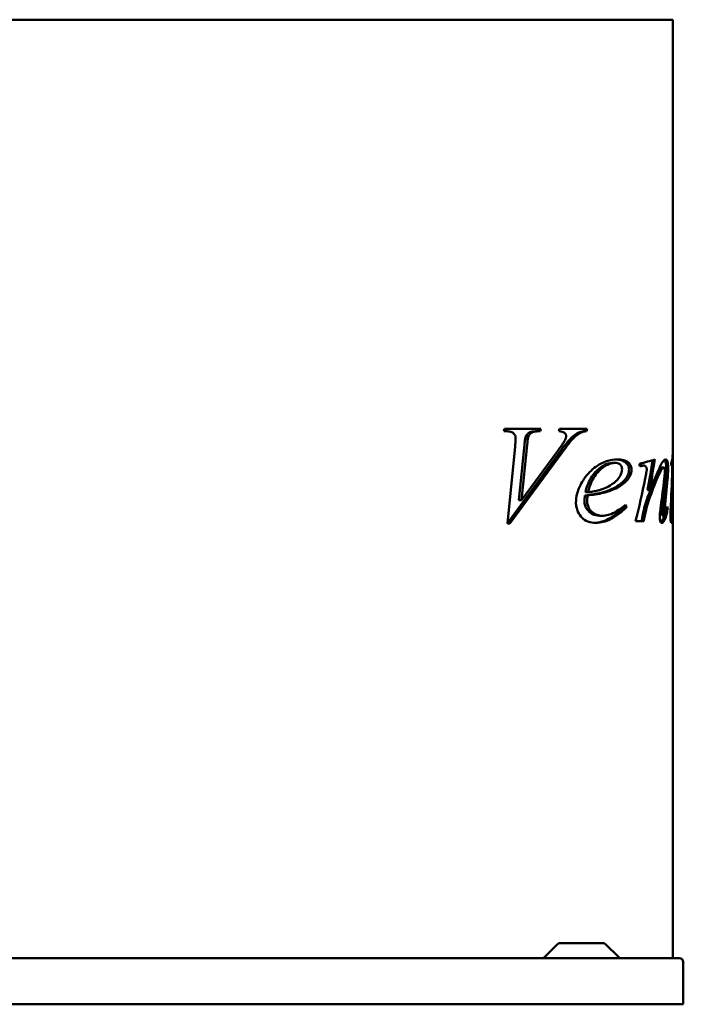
# Model space of a CAD drawing. Header units: millimetres. Extents: x 345 to 915, y 179 to 712.
# Tile 2 of 2: x 557 to 915, y 179 to 711. Entities that reach past the tile are written whole.
import ezdxf

# ---------------------------------------------------------------- set-up
doc = ezdxf.new("R2010")
doc.units = ezdxf.units.MM
doc.header["$LTSCALE"] = 3
doc.layers.add('Widoczne (ISO)', color=7, linetype='Continuous', lineweight=50)

msp = doc.modelspace()

# ---------------------------------------------------------------- linework, layer by layer
at = {"layer": 'Widoczne (ISO)'}
for p, q in [((497.87, 711.5), (556.56, 711.5)), ((714.07, 711.5), (556.56, 711.5)), ((714.07, 711.5), (772.76, 711.5)), ((885.36, 711.5), (772.76, 711.5)), ((885.36, 711.5), (909.67, 711.5)), ((909.67, 711.5), (909.67, 481.63)), ((818.21, 489.15), (818.58, 490.5)), ((818.58, 490.5), (838.35, 490.5)), ((836.94, 490.5), (836.53, 489.15)), ((838.35, 490.5), (837.94, 489.15)), ((847.95, 489.15), (848.4, 490.5)), ((848.4, 490.5), (863.39, 490.5)), ((861.98, 490.5), (861.61, 489.15)), ((863.39, 490.5), (863.02, 489.15)), ((819.56, 489.15), (818.21, 489.15)), ((830.2, 486.33), (831.61, 486.33)), ((836.53, 489.15), (837.94, 489.15)), ((861.61, 489.15), (863.02, 489.15)), ((820.25, 439.35), (824.38, 480.98)), ((829.46, 481.71), (826.48, 451.89)), ((830.88, 481.71), (827.89, 451.89)), ((909.67, 481.63), (909.67, 474.32)), ((848.33, 477.63), (820.27, 439.46)), ((849.75, 477.63), (821.6, 439.35)), ((827.89, 451.89), (847.42, 478.53)), ((909.67, 474.32), (909.67, 473.01)), ((876.93, 472.03), (878.34, 472.03)), ((892.72, 470.6), (893.96, 470.6)), ((903.68, 469.54), (904.75, 469.54)), ((908.7, 470.64), (909.37, 470.64)), ((909.11, 473.01), (909.67, 473.01)), ((909.37, 470.64), (909.66, 470.64)), ((909.66, 470.64), (909.67, 470.64)), ((909.67, 473.01), (909.67, 473.01)), ((909.67, 473.01), (909.67, 470.64)), ((909.67, 470.64), (909.67, 204.5)), ((862.1, 454.43), (863.51, 454.43)), ((862.35, 456.22), (863.76, 456.22)), ((895.96, 457.24), (897.14, 457.24)), ((826.48, 451.89), (827.89, 451.89)), ((883.13, 448.67), (883.38, 448.3)), ((883.38, 448.3), (884.8, 448.3)), ((884.06, 449.36), (884.8, 448.3)), ((906.54, 447.85), (906.98, 447.85)), ((908.55, 448.95), (909.3, 448.95)), ((909.61, 447.77), (909.66, 447.77)), ((870.03, 443.48), (871.44, 443.48)), ((893.95, 446.58), (895.17, 446.58)), ((904.16, 443.4), (905.22, 443.4)), ((908.35, 442.91), (909.27, 442.91)), ((821.6, 439.35), (820.25, 439.35)), ((889.54, 440.5), (893.9, 440.5)), ((847.35, 212.06), (840.23, 204.94)), ((848.41, 212.5), (872.21, 212.5)), ((873.27, 212.06), (880.4, 204.94)), ((357.61, 204.5), (913.01, 204.5)), ((915.31, 202.2), (915.31, 179.5)), ((915.31, 179.5), (355.31, 179.5))]:
    msp.add_line(p, q, dxfattribs=at)
for centre, radius, start, end in [((848.41, 211), 1.5, 90, 135), ((872.21, 211), 1.5, 45, 90), ((839.17, 206), 1.5, 270, 315), ((881.46, 206), 1.5, 225, 270), ((913.01, 202.2), 2.3, 0, 90)]:
    msp.add_arc(centre, radius, start, end, dxfattribs=at)
for centre, major_axis, ratio, start_param, end_param in [((826.67, 480.91), (-83, 0), 0.180064, 2.467961, 2.651435), ((826.67, 609.79), (0, 285.25), 0.287469, 4.148127, 4.214158), ((826.67, 609.79), (0, 288.73), 0.287469, 4.155735, 4.222231), ((826.67, 474.32), (0, 279.7), 0.296748, 4.707704, 4.712389), ((826.67, 258), (0, -342.38), 0.242424, 2.239401, 2.244428), ((826.67, 478.03), (83, 0), 0.151515, 5.614581, 5.635114), ((826.67, 493.93), (0, 274.22), 0.302682, 4.548993, 4.627378), ((826.67, 521.38), (0, 332), 0.25, 4.558961, 4.563441), ((826.67, 474.28), (0, 268.74), 0.308851, 4.617989, 4.698844), ((826.67, 628.66), (0, 288.21), 0.287986, 4.001027, 4.102662), ((826.67, 546.19), (0, 251.08), 0.330579, 4.31384, 4.377121), ((826.67, 528.57), (0, 247.31), 0.331565, 4.379729, 4.444924), ((826.67, 528.57), (0, 250.33), 0.331565, 4.383889, 4.448224), ((826.67, 435.11), (-83, 0), 0.607143, 3.3971, 3.41137), ((826.67, 446.85), (-83, 0), 0.733333, 3.156614, 3.171383), ((826.67, 605.32), (0, 277.68), 0.295302, 4.076894, 4.103866), ((826.67, 605.32), (0, 281.07), 0.295302, 4.085752, 4.112236)]:
    msp.add_ellipse(centre, major_axis=major_axis, ratio=ratio, start_param=start_param, end_param=end_param, dxfattribs=at)
for points, knots in [([(824.67, 485.27), (824.67, 485.65), (824.62, 486.03), (824.41, 486.72), (824.27, 487.02), (823.85, 487.66), (823.55, 487.97), (822.87, 488.5), (822.43, 488.7), (821.22, 489.07), (820.35, 489.15), (819.56, 489.15)], [0, 0, 0, 0, 0.1160982, 0.1160982, 0.225928, 0.225928, 0.3751044, 0.3751044, 0.5761705, 0.5761705, 0.9362686, 0.9362686, 0.9362686, 0.9362686]), ([(824.38, 480.98), (824.45, 481.77), (824.53, 482.66), (824.62, 484.07), (824.67, 484.78), (824.67, 485.27)], [0, 0, 0, 0, 0.2394766, 0.2394766, 0.4208074, 0.4208074, 0.4208074, 0.4208074]), ([(830.2, 486.33), (830.07, 486.04), (829.95, 485.49), (829.68, 483.83), (829.55, 482.66), (829.46, 481.71)], [-0.507258, -0.507258, -0.507258, -0.507258, -0.2859828, -0.2859828, 0, 0, 0, 0]), ([(836.53, 489.15), (835.29, 489.13), (833.93, 489.05), (832.48, 488.66), (831.92, 488.45), (830.89, 487.51), (830.51, 486.97), (830.2, 486.33)], [-1.184666, -1.184666, -1.184666, -1.184666, -0.523259, -0.523259, -0.232384, -0.232384, 0, 0, 0, 0]), ([(831.61, 486.33), (831.54, 486.18), (831.49, 485.98), (831.24, 484.94), (831.05, 483.49), (830.88, 481.71)], [0, 0, 0, 0, 0.0531206, 0.0531206, 0.2793974, 0.2793974, 0.2793974, 0.2793974]), ([(837.94, 489.15), (837.08, 489.14), (836.1, 489.09), (834.15, 488.8), (833.66, 488.56), (833.03, 488.18), (832.71, 487.91), (832.1, 487.21), (831.84, 486.8), (831.61, 486.33)], [0, 0, 0, 0, 0.365453, 0.365453, 0.830093, 0.830093, 1.390808, 1.390808, 1.986896, 1.986896, 1.986896, 1.986896]), ([(847.42, 478.53), (847.92, 479.21), (848.43, 479.91), (849.34, 481.19), (849.77, 481.83), (850.62, 483.11), (851.12, 483.91), (851.42, 484.53)], [0, 0, 0, 0, 0.2936391, 0.2936391, 0.5420932, 0.5420932, 0.8200047, 0.8200047, 0.8200047, 0.8200047]), ([(851.95, 486.53), (851.95, 486.74), (851.93, 486.94), (851.81, 487.34), (851.72, 487.52), (851.4, 488.02), (851.12, 488.25), (850.83, 488.48), (850.55, 488.62), (849.62, 488.97), (848.77, 489.09), (847.95, 489.15)], [0, 0, 0, 0, 0.062845, 0.062845, 0.128284, 0.128284, 0.267715, 0.267715, 0.761032, 0.761032, 2.067061, 2.067061, 2.067061, 2.067061]), ([(858.75, 488.45), (857.33, 487.77), (856.01, 486.78), (854.74, 485.57), (854.72, 485.55), (853.25, 484.12), (850.98, 481.24), (848.33, 477.63)], [-2.537005, -2.537005, -2.537005, -2.537005, -1.578401, -1.578401, -1.559763, -1.559763, 0, 0, 0, 0]), ([(860.16, 488.45), (859.21, 487.99), (858.29, 487.39), (856.7, 486.1), (856.18, 485.59), (854.52, 483.95), (852.2, 480.98), (849.75, 477.63)], [0, 0, 0, 0, 0.429085, 0.429085, 0.777452, 0.777452, 4.522197, 4.522197, 4.522197, 4.522197]), ([(851.42, 484.53), (851.55, 484.81), (851.67, 485.1), (851.82, 485.59), (851.87, 485.79), (851.94, 486.16), (851.95, 486.35), (851.95, 486.53)], [0, 0, 0, 0, 0.0988541, 0.0988541, 0.1600093, 0.1600093, 0.2152934, 0.2152934, 0.2152934, 0.2152934]), ([(861.61, 489.15), (861.08, 489.1), (860.52, 489.02), (859.58, 488.79), (859.15, 488.65), (858.75, 488.45)], [-0.4056824, -0.4056824, -0.4056824, -0.4056824, -0.178703, -0.178703, 0, 0, 0, 0]), ([(863.02, 489.15), (862.69, 489.12), (862.35, 489.07), (861.41, 488.91), (860.74, 488.74), (860.16, 488.45)], [0, 0, 0, 0, 0.1432274, 0.1432274, 0.4014213, 0.4014213, 0.4014213, 0.4014213]), ([(908.75, 472.11), (908.97, 472.5), (909.14, 473.02), (909.47, 474.74), (909.53, 475.84), (909.64, 478.04), (909.67, 479.92), (909.67, 481.63)], [0, 0, 0, 0, 0.454723, 0.454723, 1.131856, 1.131856, 2.479374, 2.479374, 2.479374, 2.479374]), ([(857.26, 450.5), (857.26, 452.19), (857.5, 453.83), (858.81, 458.73), (860.41, 461.49), (863.45, 466.02), (865.62, 468.23), (869.39, 470.89), (871.38, 472.09), (875.78, 473.55), (877.75, 473.87), (879.73, 473.87)], [0, 0, 0, 0, 0.505937, 0.505937, 1.570602, 1.570602, 3.259183, 3.259183, 4.197141, 4.197141, 4.931994, 4.931994, 4.931994, 4.931994]), ([(879.02, 473.86), (880.72, 473.79), (882.21, 473.47), (883.93, 472.48), (884.35, 472.1), (884.65, 471.77)], [-0.4086487, -0.4086487, -0.4086487, -0.4086487, -0.173287, -0.173287, -0.054645, -0.054645, -0.054645, -0.054645]), ([(879.73, 473.87), (880.78, 473.87), (881.89, 473.78), (884.12, 473.23), (884.87, 472.8), (885.36, 472.42)], [0, 0, 0, 0, 0.4441346, 0.4441346, 0.9575909, 0.9575909, 0.9575909, 0.9575909]), ([(897.14, 457.24), (898.42, 460.08), (899.63, 462.95), (902.16, 468.9), (902.81, 470.27), (903.65, 471.85), (904.13, 472.6), (905.01, 473.59), (905.42, 473.87), (905.81, 473.87)], [0, 0, 0, 0, 1.117568, 1.117568, 2.564169, 2.564169, 4.240316, 4.240316, 5.743448, 5.743448, 5.743448, 5.743448]), ([(905.2, 473.67), (905.25, 473.62), (905.29, 473.57), (905.5, 473.25), (905.63, 472.89), (905.84, 472.1), (905.92, 471.62), (906.04, 470.43), (906.07, 469.74), (906.07, 469.05)], [-0.5789924, -0.5789924, -0.5789924, -0.5789924, -0.5411175, -0.5411175, -0.3853282, -0.3853282, -0.208379, -0.208379, 0, 0, 0, 0]), ([(905.81, 473.87), (906.01, 473.87), (906.2, 473.76), (906.52, 473.28), (906.65, 472.95), (906.84, 472.22), (906.94, 471.75), (907.08, 470.43), (907.1, 469.74), (907.1, 469.05)], [0, 0, 0, 0, 0.199268, 0.199268, 0.3776685, 0.3776685, 0.508948, 0.508948, 0.6330068, 0.6330068, 0.6330068, 0.6330068]), ([(876.93, 472.03), (875.45, 472.03), (874.01, 471.6), (870.73, 469.88), (869.05, 468.41), (867.28, 466.58), (866.55, 465.66), (864.3, 462.2), (863.16, 459.32), (862.35, 456.22)], [-2.289774, -2.289774, -2.289774, -2.289774, -1.919692, -1.919692, -1.410854, -1.410854, -0.991601, -0.991601, 0, 0, 0, 0]), ([(878.34, 472.03), (876.96, 472.03), (875.6, 471.65), (873.58, 470.65), (872.89, 470.22), (871.37, 469.13), (869.58, 467.75), (867.15, 464.51), (866.37, 463.18), (864.9, 460.01), (864.27, 458.15), (863.76, 456.22)], [0, 0, 0, 0, 0.58885, 0.58885, 0.907066, 0.907066, 1.311326, 1.311326, 1.546154, 1.546154, 1.82511, 1.82511, 1.82511, 1.82511]), ([(872.87, 458.35), (874.18, 458.92), (875.52, 459.62), (878.52, 461.65), (879.46, 462.72), (880.65, 464.18), (881.32, 465.2), (881.87, 466.64), (881.99, 467.02), (882.14, 467.79), (882.18, 468.17), (882.18, 468.56)], [0, 0, 0, 0, 0.581937, 0.581937, 1.411533, 1.411533, 2.776061, 2.776061, 3.225042, 3.225042, 3.655159, 3.655159, 3.655159, 3.655159]), ([(882.18, 468.56), (882.18, 468.95), (882.14, 469.32), (881.94, 470), (881.8, 470.28), (881.47, 470.78), (881.23, 471.06), (880.55, 471.58), (880.14, 471.76), (879.27, 471.99), (878.8, 472.03), (878.34, 472.03)], [0, 0, 0, 0, 0.1161368, 0.1161368, 0.219202, 0.219202, 0.3234965, 0.3234965, 0.4453945, 0.4453945, 0.5791997, 0.5791997, 0.5791997, 0.5791997]), ([(884.65, 471.77), (884.91, 471.5), (885.15, 471.19), (885.53, 470.54), (885.68, 470.21), (885.91, 469.42), (885.97, 468.98), (885.97, 468.52)], [-0.392292, -0.392292, -0.392292, -0.392292, -0.2564218, -0.2564218, -0.1372179, -0.1372179, 0, 0, 0, 0]), ([(885.97, 468.52), (885.97, 468.14), (885.94, 467.77), (885.83, 467.03), (885.75, 466.66), (885.41, 465.52), (885.06, 464.81), (884.65, 464.17)], [-0.4855422, -0.4855422, -0.4855422, -0.4855422, -0.3727993, -0.3727993, -0.2572439, -0.2572439, 0, 0, 0, 0]), ([(885.36, 472.42), (885.67, 472.18), (886.31, 471.62), (886.96, 470.46), (887.11, 470.08), (887.3, 469.3), (887.34, 468.91), (887.34, 468.52)], [0, 0, 0, 0, 0.1498243, 0.1498243, 0.2115899, 0.2115899, 0.2674278, 0.2674278, 0.2674278, 0.2674278]), ([(887.34, 468.52), (887.34, 467.8), (887.25, 467.11), (886.91, 465.87), (886.7, 465.35), (886.14, 464.25), (885.76, 463.69), (885.36, 463.2)], [0, 0, 0, 0, 0.2157551, 0.2157551, 0.3981313, 0.3981313, 0.6249798, 0.6249798, 0.6249798, 0.6249798]), ([(892.72, 470.6), (892.59, 470.6), (892.42, 470.58), (892.12, 470.54), (891.94, 470.5), (891.75, 470.47)], [-0.1813163, -0.1813163, -0.1813163, -0.1813163, -0.1155355, -0.1155355, -0.0277823, -0.0277823, -0.0277823, -0.0277823]), ([(893.96, 470.6), (893.85, 470.6), (893.69, 470.58), (893.35, 470.54), (893.09, 470.49), (892.84, 470.44)], [0, 0, 0, 0, 0.0583474, 0.0583474, 0.1776472, 0.1776472, 0.1776472, 0.1776472]), ([(895.53, 468.6), (895.53, 468.8), (895.51, 468.99), (895.42, 469.36), (895.35, 469.52), (895.19, 469.85), (895.05, 470.06), (894.74, 470.36), (894.6, 470.45), (894.28, 470.58), (894.12, 470.6), (893.96, 470.6)], [0, 0, 0, 0, 0.0590638, 0.0590638, 0.1199154, 0.1199154, 0.1910088, 0.1910088, 0.2470067, 0.2470067, 0.3037014, 0.3037014, 0.3037014, 0.3037014]), ([(894.71, 463.62), (894.86, 464.37), (895.02, 465.17), (895.25, 466.47), (895.37, 467.15), (895.48, 467.99), (895.53, 468.36), (895.53, 468.6)], [0, 0, 0, 0, 0.2381591, 0.2381591, 0.4092179, 0.4092179, 0.4965311, 0.4965311, 0.4965311, 0.4965311]), ([(902.64, 468.64), (901.57, 467.18), (900.5, 464.71), (898.61, 460.25), (897.28, 456.73), (896.04, 453.45)], [-1.836355, -1.836355, -1.836355, -1.836355, -1.20905, -1.20905, 0, 0, 0, 0]), ([(903.72, 468.64), (903.09, 467.77), (902.46, 466.54), (900.52, 462.31), (898.93, 458.05), (897.22, 453.45)], [0, 0, 0, 0, 0.567157, 0.567157, 1.875099, 1.875099, 1.875099, 1.875099]), ([(903.68, 469.54), (903.53, 469.54), (903.37, 469.45), (903.03, 469.15), (902.83, 468.9), (902.64, 468.64)], [-0.3004455, -0.3004455, -0.3004455, -0.3004455, -0.1691188, -0.1691188, 0, 0, 0, 0]), ([(904.75, 469.54), (904.62, 469.54), (904.49, 469.47), (904.15, 469.21), (903.93, 468.93), (903.72, 468.64)], [0, 0, 0, 0, 0.1116063, 0.1116063, 0.300239, 0.300239, 0.300239, 0.300239]), ([(905.37, 467.87), (905.37, 468.08), (905.36, 468.28), (905.31, 468.65), (905.28, 468.8), (905.19, 469.08), (905.14, 469.21), (905.02, 469.4), (904.97, 469.45), (904.86, 469.52), (904.8, 469.54), (904.75, 469.54)], [0, 0, 0, 0, 0.06356, 0.06356, 0.1194965, 0.1194965, 0.1764111, 0.1764111, 0.2165341, 0.2165341, 0.2574733, 0.2574733, 0.2574733, 0.2574733]), ([(906.07, 469.05), (906.07, 468.21), (906.04, 467.31), (905.94, 465.39), (905.85, 464.26), (905.76, 463.21)], [-0.5859251, -0.5859251, -0.5859251, -0.5859251, -0.3343253, -0.3343253, 0, 0, 0, 0]), ([(907.1, 469.05), (907.1, 468.21), (907.07, 467.32), (906.97, 465.41), (906.89, 464.27), (906.79, 463.21)], [0, 0, 0, 0, 0.2506207, 0.2506207, 0.5876864, 0.5876864, 0.5876864, 0.5876864]), ([(905.05, 463.58), (905.13, 464.26), (905.21, 465), (905.33, 466.43), (905.37, 467.2), (905.37, 467.87)], [0, 0, 0, 0, 0.2188728, 0.2188728, 0.4454299, 0.4454299, 0.4454299, 0.4454299]), ([(863.76, 456.22), (864.67, 456.32), (865.58, 456.44), (867.34, 456.74), (868.19, 456.91), (870.31, 457.41), (871.63, 457.81), (872.87, 458.35)], [0, 0, 0, 0, 0.386521, 0.386521, 0.749627, 0.749627, 1.297667, 1.297667, 1.297667, 1.297667]), ([(883.51, 462.68), (882.3, 461.33), (880.88, 460.25), (877.7, 458.3), (875.78, 457.46), (873.91, 456.79)], [-1.470223, -1.470223, -1.470223, -1.470223, -0.81826, -0.81826, 0, 0, 0, 0]), ([(884.92, 462.68), (884.09, 461.75), (883.17, 460.96), (880.09, 458.74), (877.64, 457.62), (875.32, 456.79)], [0, 0, 0, 0, 0.448861, 0.448861, 1.466142, 1.466142, 1.466142, 1.466142]), ([(862.1, 454.43), (862.04, 453.87), (861.98, 453.3), (861.92, 452.29), (861.9, 451.82), (861.9, 451.36)], [-0.3042997, -0.3042997, -0.3042997, -0.3042997, -0.1360304, -0.1360304, 0, 0, 0, 0]), ([(873.91, 456.79), (872.29, 456.22), (870.49, 455.78), (866.65, 455.01), (864.31, 454.68), (862.1, 454.43)], [-1.645345, -1.645345, -1.645345, -1.645345, -0.941685, -0.941685, 0, 0, 0, 0]), ([(863.51, 454.43), (863.46, 453.9), (863.4, 453.35), (863.33, 452.34), (863.31, 451.84), (863.31, 451.36)], [0, 0, 0, 0, 0.1608515, 0.1608515, 0.3037487, 0.3037487, 0.3037487, 0.3037487]), ([(875.32, 456.79), (874.26, 456.41), (873.13, 456.1), (869.32, 455.18), (866.27, 454.74), (863.51, 454.43)], [0, 0, 0, 0, 0.465454, 0.465454, 1.641757, 1.641757, 1.641757, 1.641757]), ([(896.04, 453.45), (895.64, 452.39), (895.26, 451.29), (894.56, 449), (894.24, 447.81), (893.95, 446.58)], [-0.7855739, -0.7855739, -0.7855739, -0.7855739, -0.3971132, -0.3971132, 0, 0, 0, 0]), ([(897.22, 453.45), (896.95, 452.74), (896.7, 452.01), (895.98, 449.77), (895.54, 448.2), (895.17, 446.58)], [0, 0, 0, 0, 0.2592798, 0.2592798, 0.7846933, 0.7846933, 0.7846933, 0.7846933]), ([(868.13, 439.64), (866.64, 439.64), (865.09, 439.83), (862.49, 440.83), (861.38, 441.52), (859.76, 443.26), (858.95, 444.36), (857.97, 446.44), (857.69, 447.27), (857.34, 448.92), (857.26, 449.71), (857.26, 450.5)], [0, 0, 0, 0, 0.633269, 0.633269, 1.143449, 1.143449, 1.494509, 1.494509, 1.702798, 1.702798, 1.882335, 1.882335, 1.882335, 1.882335]), ([(861.9, 451.36), (861.9, 450.95), (861.92, 450.54), (862.04, 449.74), (862.13, 449.36), (862.49, 448.2), (862.86, 447.51), (863.89, 446.08), (864.78, 445.18), (867.22, 443.78), (868.62, 443.48), (870.03, 443.48)], [-1.871511, -1.871511, -1.871511, -1.871511, -1.687776, -1.687776, -1.506708, -1.506708, -1.120188, -1.120188, -0.59673, -0.59673, 0, 0, 0, 0]), ([(863.31, 451.36), (863.31, 450.58), (863.41, 449.83), (863.83, 448.42), (864.12, 447.81), (864.97, 446.48), (865.57, 445.85), (866.95, 444.68), (867.81, 444.21), (869.6, 443.6), (870.52, 443.48), (871.44, 443.48)], [0, 0, 0, 0, 0.234444, 0.234444, 0.457073, 0.457073, 0.772049, 0.772049, 1.20683, 1.20683, 1.636172, 1.636172, 1.636172, 1.636172]), ([(883.38, 448.3), (880.74, 445.68), (877.87, 443.38), (872.44, 440.55), (869.95, 439.77), (867.4, 439.65)], [-2.551723, -2.551723, -2.551723, -2.551723, -1.183329, -1.183329, -0.096971, -0.096971, -0.096971, -0.096971]), ([(884.8, 448.3), (883.36, 446.87), (881.86, 445.55), (878.87, 443.3), (877.37, 442.35), (873.34, 440.36), (870.76, 439.64), (868.13, 439.64)], [0, 0, 0, 0, 0.74498, 0.74498, 1.437878, 1.437878, 2.555073, 2.555073, 2.555073, 2.555073]), ([(871.44, 443.48), (872.56, 443.48), (873.68, 443.62), (876.64, 444.41), (878.71, 445.33), (884.06, 449.36)], [0, 0, 0, 0, 0.476111, 0.476111, 1.279767, 1.279767, 1.279767, 1.279767]), ([(902.55, 442.66), (902.55, 443.28), (902.6, 444.03), (902.79, 446.03), (902.99, 447.51), (903.17, 448.75)], [0, 0, 0, 0, 0.1846129, 0.1846129, 0.5219689, 0.5219689, 0.5219689, 0.5219689]), ([(904.18, 447.81), (904.06, 446.81), (903.94, 445.65), (903.88, 444.85), (903.87, 444.69), (903.87, 444.58)], [-0.2009407, -0.2009407, -0.2009407, -0.2009407, -0.0338587, -0.0338587, 0, 0, 0, 0]), ([(905.23, 447.81), (905.17, 447.21), (905.09, 446.5), (904.99, 445.43), (904.94, 444.85), (904.94, 444.58)], [0, 0, 0, 0, 0.1884444, 0.1884444, 0.3329633, 0.3329633, 0.3329633, 0.3329633]), ([(906.98, 447.85), (906.78, 446.76), (906.57, 445.68), (906, 443.34), (905.59, 441.99), (905.11, 441.03)], [0, 0, 0, 0, 0.3986042, 0.3986042, 0.9275952, 0.9275952, 0.9275952, 0.9275952]), ([(905.53, 443.85), (905.7, 444.28), (905.85, 444.79), (906.24, 446.29), (906.47, 447.44), (906.67, 448.54)], [0, 0, 0, 0, 0.2049345, 0.2049345, 0.603481, 0.603481, 0.603481, 0.603481]), ([(908.35, 443.23), (908.35, 443.99), (908.37, 444.89), (908.45, 446.92), (908.51, 448.18), (908.57, 449.32)], [0, 0, 0, 0, 0.227769, 0.227769, 0.5393212, 0.5393212, 0.5393212, 0.5393212]), ([(909.3, 448.95), (909.27, 448.03), (909.24, 446.92), (909.19, 445.24), (909.18, 444.56), (909.18, 444.13)], [0, 0, 0, 0, 0.2924151, 0.2924151, 0.517559, 0.517559, 0.517559, 0.517559]), ([(909.66, 447.77), (909.65, 446.36), (909.62, 444.92), (909.51, 442.66), (909.44, 441.68), (909.35, 440.95)], [0, 0, 0, 0, 0.5046868, 0.5046868, 0.904041, 0.904041, 0.904041, 0.904041]), ([(909.45, 444.13), (909.48, 444.44), (909.51, 445.08), (909.57, 446.47), (909.61, 447.63), (909.63, 448.67)], [0, 0, 0, 0, 0.1336452, 0.1336452, 0.4277536, 0.4277536, 0.4277536, 0.4277536]), ([(903.75, 439.64), (903.58, 439.64), (903.39, 439.71), (903.06, 440.07), (902.94, 440.31), (902.77, 440.75), (902.7, 441.04), (902.57, 441.78), (902.55, 442.22), (902.55, 442.66)], [0, 0, 0, 0, 0.1433141, 0.1433141, 0.2839718, 0.2839718, 0.4780068, 0.4780068, 0.7204821, 0.7204821, 0.7204821, 0.7204821]), ([(903.87, 444.58), (903.87, 444.46), (903.88, 444.35), (903.9, 444.13), (903.91, 444.02), (903.96, 443.75), (904, 443.63), (904.04, 443.52), (904.07, 443.47), (904.12, 443.41), (904.14, 443.4), (904.16, 443.4)], [-0.1002443, -0.1002443, -0.1002443, -0.1002443, -0.0857468, -0.0857468, -0.0720342, -0.0720342, -0.0469783, -0.0469783, -0.021048, -0.021048, 0, 0, 0, 0]), ([(904.94, 444.58), (904.94, 444.4), (904.94, 444.22), (904.99, 443.86), (905.03, 443.73), (905.08, 443.58), (905.1, 443.51), (905.15, 443.44), (905.16, 443.42), (905.19, 443.4), (905.2, 443.4), (905.22, 443.4)], [0, 0, 0, 0, 0.0550908, 0.0550908, 0.1156945, 0.1156945, 0.178313, 0.178313, 0.2054633, 0.2054633, 0.2314619, 0.2314619, 0.2314619, 0.2314619]), ([(905.22, 443.4), (905.25, 443.4), (905.28, 443.42), (905.39, 443.52), (905.46, 443.68), (905.53, 443.85)], [0, 0, 0, 0, 0.0288683, 0.0288683, 0.1027194, 0.1027194, 0.1027194, 0.1027194]), ([(908.9, 439.64), (908.84, 439.64), (908.76, 439.72), (908.63, 440.07), (908.57, 440.31), (908.47, 440.93), (908.43, 441.3), (908.36, 442.19), (908.35, 442.71), (908.35, 443.23)], [0, 0, 0, 0, 0.1514491, 0.1514491, 0.2831159, 0.2831159, 0.4158963, 0.4158963, 0.5726644, 0.5726644, 0.5726644, 0.5726644]), ([(909.18, 444.13), (909.18, 443.93), (909.18, 443.72), (909.19, 443.44), (909.2, 443.3), (909.22, 443.08), (909.23, 443.02), (909.24, 442.95), (909.25, 442.93), (909.26, 442.91), (909.26, 442.91), (909.27, 442.91)], [0, 0, 0, 0, 0.0611076, 0.0611076, 0.0892128, 0.0892128, 0.1059586, 0.1059586, 0.1138251, 0.1138251, 0.121841, 0.121841, 0.121841, 0.121841]), ([(909.27, 442.91), (909.29, 442.91), (909.3, 442.94), (909.34, 443.08), (909.36, 443.23), (909.41, 443.61), (909.43, 443.87), (909.45, 444.13)], [0, 0, 0, 0, 0.0471133, 0.0471133, 0.1333215, 0.1333215, 0.2498697, 0.2498697, 0.2498697, 0.2498697]), ([(904.05, 441.03), (903.83, 440.6), (903.58, 440.22), (903.29, 439.93), (903.26, 439.91), (903.23, 439.88)], [-0.4155215, -0.4155215, -0.4155215, -0.4155215, -0.1795834, -0.1795834, -0.1546071, -0.1546071, -0.1546071, -0.1546071]), ([(905.11, 441.03), (904.94, 440.71), (904.77, 440.42), (904.45, 440.01), (904.31, 439.87), (904.03, 439.69), (903.89, 439.64), (903.75, 439.64)], [0, 0, 0, 0, 0.1763881, 0.1763881, 0.3027784, 0.3027784, 0.4161142, 0.4161142, 0.4161142, 0.4161142]), ([(909.35, 440.95), (909.3, 440.56), (909.24, 440.23), (909.09, 439.76), (909, 439.64), (908.9, 439.64)], [0, 0, 0, 0, 0.2069744, 0.2069744, 0.4245029, 0.4245029, 0.4245029, 0.4245029])]:
    msp.add_open_spline(points, degree=3, knots=knots, dxfattribs=at)
for points in [[(884.65, 464.17), (884.3, 463.63), (883.91, 463.13), (883.51, 462.68)], [(885.36, 463.2), (885.22, 463.02), (885.07, 462.84), (884.92, 462.68)], [(904.94, 443.4), (904.68, 442.52), (904.38, 441.69), (904.05, 441.03)], [(908.52, 442.91), (908.49, 442.42), (908.45, 441.95), (908.41, 441.53)]]:
    msp.add_open_spline(points, degree=3, dxfattribs=at)

doc.saveas('drawing.dxf')
